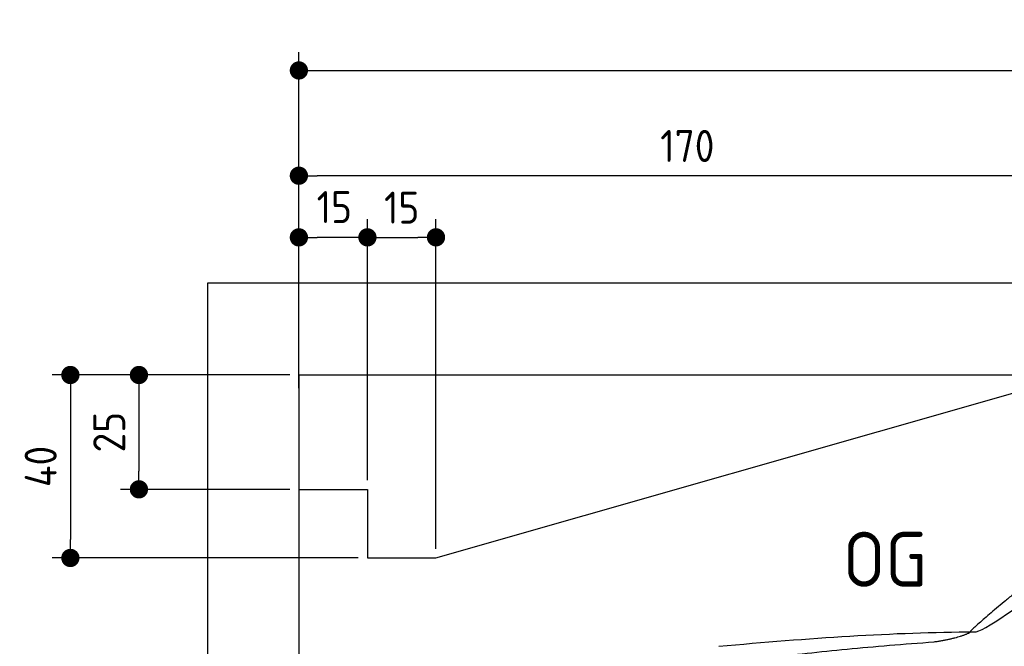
# Model space of a CAD drawing. Header units: millimetres. Extents: x -411 to 6777, y 0 to 6777.
# Tile 3 of 6: x -411 to 1744, y 5407 to 6777. Entities that reach past the tile are written whole.
import ezdxf

# ---------------------------------------------------------------- set-up
doc = ezdxf.new("R2010")
doc.units = ezdxf.units.MM
doc.layers.add('4', color=3, linetype='Continuous')
for name, color, linetype, lineweight in [('car', 10, 'Continuous', 25), ('Freiraum', 7, 'Continuous', 25), ('Gebäude', 7, 'Continuous', 25)]:
    doc.layers.add(name, color=color, linetype=linetype, lineweight=lineweight)
doc.styles.get("Standard").update_dxf_attribs({"font": 'ISOCP.SHX'})
doc.dimstyles.new('GEN-ISO', dxfattribs={"dimscale": 20, "dimtxt": 3.5, "dimasz": 2, "dimexe": 2, "dimexo": 1, "dimgap": 1.5, "dimtad": 1, "dimdec": 1, "dimlfac": 0.1, "dimdsep": 46, "dimtxsty": 'STANDARD', "dimblk": 'PUNKT', "dimcen": 2, "dimclrd": 256, "dimclre": 256, "dimclrt": 2, "dimadec": 0, "dimazin": 0, "dimtp": 0.1, "dimtm": 0.1, "dimtfac": 0.71, "dimtdec": 1, "dimtmove": 2, "dimatfit": 3, "dimldrblk": 'PUNKT', "dimfxl": 2, "dimtolj": 1, "dimarcsym": 0})

# ---------------------------------------------------------------- blocks, each defined once
blk = doc.blocks.new('PUNKT')
at = {"layer": '4', "color": 0, "linetype": 'ByBlock'}
blk.add_line((-0.5, 0), (-1, 0), dxfattribs=at)
at = {"layer": '4', "color": 0, "linetype": 'ByBlock', "const_width": 0.5}
blk.add_lwpolyline([(-0.25, 0, 1), (0.25, 0, 1)], format="xyb", close=True, dxfattribs=at)
blk = doc.blocks.new('*D71')
at = {"layer": '4', "lineweight": -2, "transparency": 16777216}
for p, q in [((200, 6020.9), (200, 6705.8)), ((5700, 6170.9), (5700, 6705.8)), ((240, 6665.8), (5660, 6665.8))]:
    blk.add_line(p, q, dxfattribs=at)
at = {"layer": 'Defpoints', "color": 0, "transparency": 16777216}
for p in [(5700, 6665.8), (5700, 6150.9), (200, 6000.9)]:
    blk.add_point(p, dxfattribs=at)
at = {"layer": '4', "lineweight": -2, "transparency": 16777216, "xscale": 40, "yscale": 40, "zscale": 40, "rotation": 180}
blk.add_blockref('PUNKT', (200, 6665.8), dxfattribs=at)
at = {"layer": '4', "lineweight": -2, "transparency": 16777216, "xscale": 40, "yscale": 40, "zscale": 40}
blk.add_blockref('PUNKT', (5700, 6665.8), dxfattribs=at)
at = {"layer": '4', "color": 2, "transparency": 16777216, "insert": (2950, 6730.8), "char_height": 70, "attachment_point": 5}
blk.add_mtext('550', dxfattribs=at)
blk = doc.blocks.new('Car')
at = {"layer": 'car'}
for points, degree in [([(1628.2, 5453.6), (1663.9, 5450.2), (1963.8, 5701.8), (2141.3, 5812.4)], 3), ([(1924.2, 5707.4), (1843.6, 5646.2), (1742, 5561.8), (1613.7, 5455.4), (1619.6, 5453.5)], 4), ([(1069.3, 5416.9), (1265.4, 5436.6), (1450.5, 5451.4), (1628.2, 5453.6)], 3), ([(1540.5, 5431), (1593.6, 5439.3), (1619.3, 5452.5)], 2), ([(728.1, 5295), (963.9, 5383.8), (1540.5, 5431)], 2)]:
    blk.add_open_spline(points, degree=degree, dxfattribs=at)
blk = doc.blocks.new('_Dot')
at = {"color": 0, "linetype": 'ByBlock', "lineweight": -2}
blk.add_line((-0.5, 0), (-1, 0), dxfattribs=at)
at = {"color": 0, "linetype": 'ByBlock', "const_width": 0.5}
blk.add_lwpolyline([(-0.25, 0, 1), (0.25, 0, 1)], format="xyb", close=True, dxfattribs=at)
blk = doc.blocks.new('*D77')
at = {"layer": '4', "lineweight": -2, "transparency": 16777216}
for p, q in [((200, 5970.9), (200, 6475.7)), ((1900, 6020), (1900, 6475.7)), ((1860, 6435.7), (240, 6435.7))]:
    blk.add_line(p, q, dxfattribs=at)
at = {"layer": 'Defpoints', "color": 0, "transparency": 16777216}
for p in [(200, 6435.7), (1900, 6000), (200, 5950.9)]:
    blk.add_point(p, dxfattribs=at)
at = {"layer": '4', "lineweight": -2, "transparency": 16777216, "xscale": 40, "yscale": 40, "zscale": 40, "rotation": 180}
blk.add_blockref('_Dot', (200, 6435.7), dxfattribs=at)
at = {"layer": '4', "lineweight": -2, "transparency": 16777216, "xscale": 40, "yscale": 40, "zscale": 40}
blk.add_blockref('_Dot', (1900, 6435.7), dxfattribs=at)
at = {"layer": '4', "color": 2, "transparency": 16777216, "insert": (1050, 6500.7), "char_height": 70, "attachment_point": 5}
blk.add_mtext('170', dxfattribs=at)
blk = doc.blocks.new('*D78')
at = {"layer": '4', "lineweight": -2, "transparency": 16777216}
for p, q in [((200, 6020), (200, 6340.9)), ((350, 5770), (350, 6340.9)), ((310, 6300.9), (240, 6300.9))]:
    blk.add_line(p, q, dxfattribs=at)
at = {"layer": 'Defpoints', "color": 0, "transparency": 16777216}
for p in [(200, 6300.9), (200, 6000), (350, 5750)]:
    blk.add_point(p, dxfattribs=at)
at = {"layer": '4', "lineweight": -2, "transparency": 16777216, "xscale": 40, "yscale": 40, "zscale": 40, "rotation": 180}
blk.add_blockref('_Dot', (200, 6300.9), dxfattribs=at)
at = {"layer": '4', "lineweight": -2, "transparency": 16777216, "xscale": 40, "yscale": 40, "zscale": 40}
blk.add_blockref('_Dot', (350, 6300.9), dxfattribs=at)
at = {"layer": '4', "color": 2, "transparency": 16777216, "insert": (277.5, 6367.1), "char_height": 70, "attachment_point": 5}
blk.add_mtext('15', dxfattribs=at)
blk = doc.blocks.new('*D79')
at = {"layer": '4', "lineweight": -2, "transparency": 16777216}
for p, q in [((180, 6000), (-340, 6000)), ((-300, 5960), (-300, 5640)), ((330, 5600), (-340, 5600))]:
    blk.add_line(p, q, dxfattribs=at)
at = {"layer": 'Defpoints', "color": 0, "transparency": 16777216}
for p in [(200, 6000), (-300, 5600), (350, 5600)]:
    blk.add_point(p, dxfattribs=at)
at = {"layer": '4', "lineweight": -2, "transparency": 16777216, "xscale": 40, "yscale": 40, "zscale": 40}
for p, rotation in [((-300, 6000), 90), ((-300, 5600), 270)]:
    blk.add_blockref('_Dot', p, dxfattribs=dict(at, rotation=rotation))
at = {"layer": '4', "color": 2, "transparency": 16777216, "insert": (-365, 5800), "char_height": 70, "attachment_point": 5, "rotation": 90}
blk.add_mtext('40', dxfattribs=at)
blk = doc.blocks.new('*D80')
at = {"layer": '4', "lineweight": -2, "transparency": 16777216}
for p, q in [((180, 6000), (-190, 6000)), ((-150, 5960), (-150, 5790)), ((180, 5750), (-190, 5750))]:
    blk.add_line(p, q, dxfattribs=at)
at = {"layer": 'Defpoints', "color": 0, "transparency": 16777216}
for p in [(200, 6000), (-150, 5750), (200, 5750)]:
    blk.add_point(p, dxfattribs=at)
at = {"layer": '4', "lineweight": -2, "transparency": 16777216, "xscale": 40, "yscale": 40, "zscale": 40}
for p, rotation in [((-150, 6000), 90), ((-150, 5750), 270)]:
    blk.add_blockref('_Dot', p, dxfattribs=dict(at, rotation=rotation))
at = {"layer": '4', "color": 2, "transparency": 16777216, "insert": (-215, 5875), "char_height": 70, "attachment_point": 5, "rotation": 90}
blk.add_mtext('25', dxfattribs=at)
blk = doc.blocks.new('*D81')
at = {"layer": '4', "lineweight": -2, "transparency": 16777216}
for p, q in [((350, 5770), (350, 6340.9)), ((500, 5620), (500, 6340.9)), ((390, 6300.9), (460, 6300.9))]:
    blk.add_line(p, q, dxfattribs=at)
at = {"layer": 'Defpoints', "color": 0, "transparency": 16777216}
for p in [(500, 6300.9), (350, 5750), (500, 5600)]:
    blk.add_point(p, dxfattribs=at)
at = {"layer": '4', "lineweight": -2, "transparency": 16777216, "xscale": 40, "yscale": 40, "zscale": 40, "rotation": 180}
blk.add_blockref('_Dot', (350, 6300.9), dxfattribs=at)
at = {"layer": '4', "lineweight": -2, "transparency": 16777216, "xscale": 40, "yscale": 40, "zscale": 40}
blk.add_blockref('_Dot', (500, 6300.9), dxfattribs=at)
at = {"layer": '4', "color": 2, "transparency": 16777216, "insert": (425, 6365.9), "char_height": 70, "attachment_point": 5}
blk.add_mtext('15', dxfattribs=at)
blk = doc.blocks.new('Gebäude_365_GT215')
at = {"layer": 'Freiraum'}
for p, q in [((500, 5600), (1900, 6000)), ((200, 5750), (350, 5750)), ((350, 5750), (350, 5600)), ((350, 5600), (500, 5600))]:
    blk.add_line(p, q, dxfattribs=at)
at = {"layer": 'Gebäude'}
for p, q in [((5900, 6200.6), (0, 6200.6)), ((0, 6200.6), (0, 0)), ((200, 6000), (5700, 6000)), ((200, 6000), (200, 200))]:
    blk.add_line(p, q, dxfattribs=at)

msp = doc.modelspace()

# ---------------------------------------------------------------- block references
at = {"layer": 'car', "rotation": 359.4752422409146}
msp.add_blockref('Car', (0, 0), dxfattribs=at)
at = {"layer": 'Gebäude'}
msp.add_blockref('Gebäude_365_GT215', (0, 0), dxfattribs=at)

# ---------------------------------------------------------------- texts
msp.add_text('OG', height=120).set_placement((1390.46, 5537))

# ---------------------------------------------------------------- dimensions: what is measured, and where the dimension line sits
at = {"layer": '4'}
for base, p1, p2, override, picture, middle in [((5700, 6665.8), (200, 6000.88), (5700, 6150.88), {"dimtdec": 3, "dimtolj": 0}, '*D71', (2950, 6730.8)), ((200, 6435.7), (1900, 6000), (200, 5950.88), {"dimblk1": 'Dot', "dimblk2": 'Dot', "dimsah": 1, "dimtdec": 3, "dimtolj": 0}, '*D77', (1050, 6500.7)), ((500, 6300.88), (350, 5750), (500, 5600), {"dimblk1": 'Dot', "dimblk2": 'Dot', "dimsah": 1, "dimtdec": 3, "dimtolj": 0}, '*D81', (425, 6365.88))]:
    dim = msp.add_linear_dim(base=base, p1=p1, p2=p2, dimstyle='GEN-ISO', override=override, dxfattribs=at)
    dim.commit()
    dim.dimension.update_dxf_attribs({"geometry": picture, "text_midpoint": middle})
dim = msp.add_linear_dim(base=(200, 6300.88), p1=(350, 5750), p2=(200, 6000), dimstyle='GEN-ISO', override={"dimblk1": 'Dot', "dimblk2": 'Dot', "dimsah": 1, "dimtdec": 3, "dimtolj": 0}, dxfattribs=at)
dim.commit()
dim.dimension.update_dxf_attribs({"geometry": '*D78', "text_midpoint": (277.46, 6367.1), "dimtype": 160})
for base, p2, picture, middle in [((-300, 5600), (350, 5600), '*D79', (-365, 5800)), ((-150, 5750), (200, 5750), '*D80', (-215.01, 5875))]:
    dim = msp.add_linear_dim(base=base, p1=(200, 6000), p2=p2, angle=90, dimstyle='GEN-ISO', override={"dimblk1": 'Dot', "dimblk2": 'Dot', "dimsah": 1, "dimtdec": 3, "dimtolj": 0}, dxfattribs=at)
    dim.commit()
    dim.dimension.update_dxf_attribs({"geometry": picture, "text_midpoint": middle})

doc.saveas('drawing.dxf')
